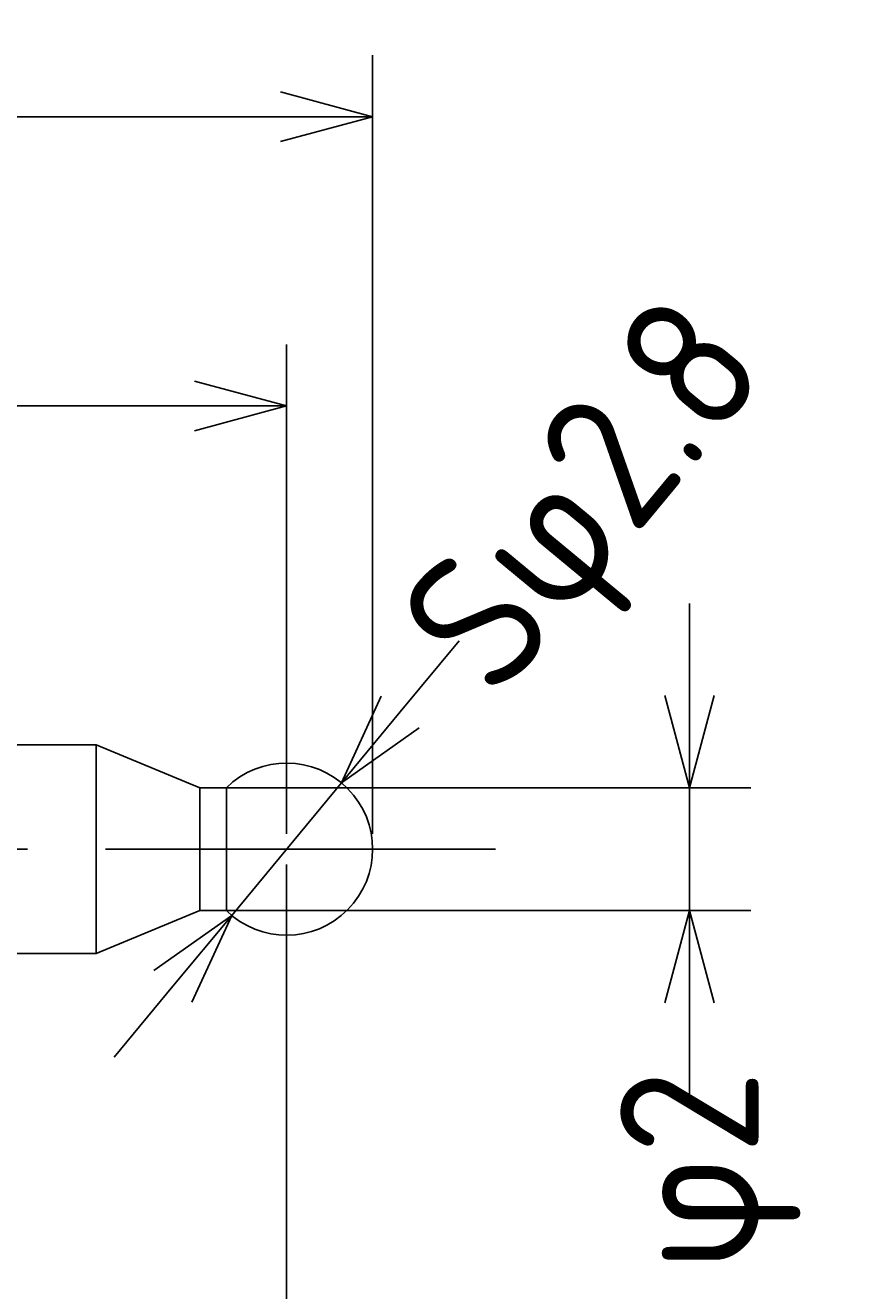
# Model space of a CAD drawing. Extents: x 95 to 250, y 167 to 213.
# Tile 6 of 6: x 236 to 250, y 193 to 213. Entities that reach past the tile are written whole.
import ezdxf

# ---------------------------------------------------------------- set-up
doc = ezdxf.new("R2010")
doc.units = 0
doc.header["$LTSCALE"] = 0.2
doc.linetypes.add('CENTER', pattern=[50.8, 31.75, -6.35, 6.35, -6.35])
doc.layers.get('0').update_dxf_attribs({"linetype": 'CONTINUOUS'})
doc.layers.get('DEFPOINTS').update_dxf_attribs({"linetype": 'CONTINUOUS'})
for name, color, linetype in [('18-0-CON', 3, 'CONTINUOUS'), ('18-2-CEN', 1, 'CENTER'), ('35-0-CON', 7, 'CONTINUOUS')]:
    doc.layers.add(name, color=color, linetype=linetype)
doc.styles.get("Standard").update_dxf_attribs({"font": 'isocp.shx', "bigfont": 'bigfont.shx'})
doc.dimstyles.get("Standard").update_dxf_attribs({"dimtxt": 0.18, "dimasz": 0.18, "dimexe": 0.18, "dimexo": 0.0625, "dimgap": 0.09, "dimtad": 0, "dimtih": 1, "dimtoh": 1, "dimzin": 0, "dimcen": 0.09, "dimazin": 3, "dimtfac": 1, "dimtofl": 0, "dimtmove": 0, "dimatfit": 3})

# ---------------------------------------------------------------- blocks, each defined once
blk = doc.blocks.new('_OPEN30')
at = {"color": 0, "linetype": 'BYBLOCK'}
for p, q in [((-1, 0.268), (0, 0)), ((0, 0), (-1, -0.268)), ((0, 0), (-1, 0))]:
    blk.add_line(p, q, dxfattribs=at)
blk = doc.blocks.new('*D159')
at = {"layer": '18-0-CON', "color": 161}
for p, q in [((100, 203.55), (100, 212.925)), ((242, 200.25), (242, 212.925)), ((101.5, 211.925), (240.5, 211.925))]:
    blk.add_line(p, q, dxfattribs=at)
at = {"layer": 'DEFPOINTS', "color": 0}
for p in [(242, 211.925), (100, 203.3), (242, 200)]:
    blk.add_point(p, dxfattribs=at)
at = {"layer": '18-0-CON', "color": 161, "xscale": 1.499999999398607, "yscale": 1.499999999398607, "zscale": 1.499999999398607, "rotation": 180}
blk.add_blockref('_OPEN30', (100, 211.925), dxfattribs=at)
at = {"layer": '18-0-CON', "color": 161, "xscale": 1.499999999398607, "yscale": 1.499999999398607, "zscale": 1.499999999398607}
blk.add_blockref('_OPEN30', (242, 211.925), dxfattribs=at)
at = {"layer": '18-0-CON', "color": 161}
blk.add_text('(142)', height=2.25, dxfattribs=at).set_placement((166.5, 209.43))
blk = doc.blocks.new('*D158')
at = {"layer": '18-0-CON', "color": 161}
for p, q in [((233, 201.95), (233, 208.215)), ((240.6, 200.25), (240.6, 208.215)), ((234.5, 207.215), (239.1, 207.215))]:
    blk.add_line(p, q, dxfattribs=at)
at = {"layer": 'DEFPOINTS', "color": 0}
for p in [(240.6, 207.215), (233, 201.7), (240.6, 200)]:
    blk.add_point(p, dxfattribs=at)
at = {"layer": '18-0-CON', "color": 161, "xscale": 1.499999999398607, "yscale": 1.499999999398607, "zscale": 1.499999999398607, "rotation": 180}
blk.add_blockref('_OPEN30', (233, 207.215), dxfattribs=at)
at = {"layer": '18-0-CON', "color": 161, "xscale": 1.499999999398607, "yscale": 1.499999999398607, "zscale": 1.499999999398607}
blk.add_blockref('_OPEN30', (240.6, 207.215), dxfattribs=at)
at = {"layer": '18-0-CON', "color": 161}
blk.add_text('7.6', height=2.25, dxfattribs=at).set_placement((232.3, 204.608))
blk = doc.blocks.new('*U190')
at = {"layer": '18-0-CON', "color": 161}
blk.add_text('Sφ2.8', height=2.25, rotation=50.3684, dxfattribs=at).set_placement((244.032, 202.38))
blk = doc.blocks.new('*D189')
at = {"layer": '18-0-CON', "color": 161}
for p, q in [((242.45, 202.234), (243.407, 203.389)), ((239.707, 198.922), (241.493, 201.078)), ((238.75, 197.767), (237.794, 196.611))]:
    blk.add_line(p, q, dxfattribs=at)
at = {"layer": 'DEFPOINTS', "color": 0}
for p in [(241.493, 201.078), (239.707, 198.922)]:
    blk.add_point(p, dxfattribs=at)
at = {"layer": '18-0-CON'}
blk.add_blockref('*U190', (0, 0), dxfattribs=at)
at = {"layer": '18-0-CON', "color": 161, "xscale": 1.499999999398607, "yscale": 1.499999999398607, "zscale": 1.499999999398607}
for p, rotation in [((241.493, 201.078), 230.3684477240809), ((239.707, 198.922), 50.36844772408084)]:
    blk.add_blockref('_OPEN30', p, dxfattribs=dict(at, rotation=rotation))
blk = doc.blocks.new('*U168')
at = {"layer": '18-0-CON', "color": 161}
blk.add_text('φ2', height=2.25, rotation=90, dxfattribs=at).set_placement((248.283, 193.127))
blk = doc.blocks.new('*D167')
at = {"layer": '18-0-CON', "color": 161}
for p, q in [((247.158, 202.5), (247.158, 204)), ((239.44, 201), (248.158, 201)), ((247.158, 201), (247.158, 199)), ((239.44, 199), (248.158, 199)), ((247.158, 197.5), (247.158, 196))]:
    blk.add_line(p, q, dxfattribs=at)
at = {"layer": 'DEFPOINTS', "color": 0}
for p in [(239.19, 201), (239.19, 199), (247.158, 199)]:
    blk.add_point(p, dxfattribs=at)
at = {"layer": '18-0-CON', "color": 161, "xscale": 1.499999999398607, "yscale": 1.499999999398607, "zscale": 1.499999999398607}
for p, rotation in [((247.158, 201), 270), ((247.158, 199), 90)]:
    blk.add_blockref('_OPEN30', p, dxfattribs=dict(at, rotation=rotation))
at = {"layer": '18-0-CON'}
blk.add_blockref('*U168', (0, 0), dxfattribs=at)

msp = doc.modelspace()

# ---------------------------------------------------------------- linework, layer by layer
at = {"layer": '18-0-CON', "color": 161}
msp.add_line((240.60005, 199.75005), (240.60005, 181.83809), dxfattribs=at)
at = {"layer": '18-2-CEN'}
msp.add_line((244.00005, 200), (98.00145, 200), dxfattribs=at)
at = {"layer": '35-0-CON'}
for p, q in [((233.00005, 201.7), (237.50005, 201.7)), ((239.19, 201), (237.50005, 201.7)), ((237.50005, 201.7), (237.50005, 198.3)), ((239.19, 201), (239.6202, 201)), ((239.19, 201), (239.19, 199)), ((239.6202, 201), (239.62031, 199)), ((239.19, 199), (237.50005, 198.3)), ((239.19, 199), (239.62031, 199)), ((233.00005, 198.3), (237.50005, 198.3))]:
    msp.add_line(p, q, dxfattribs=at)
msp.add_arc((240.60005, 200.00005), 1.4, 225.587879, 134.418496, dxfattribs=at)

# ---------------------------------------------------------------- dimensions: what is measured, and where the dimension line sits
at = {"layer": '18-0-CON'}
for base, p1, p2, override, picture, middle in [((242.00005, 211.92515), (100, 203.3), (242.00005, 200.00013), {"dimscale": 0.5, "dimpost": '(<>)', "dimblk1": 'OPEN30', "dimblk2": 'OPEN30', "dimsah": 1}, '*D159', (171.00003, 213.41265)), ((240.60005, 207.21523), (233.00005, 201.7), (240.60005, 200.00005), {"dimscale": 0.5, "dimblk1": 'OPEN30', "dimblk2": 'OPEN30', "dimsah": 1}, '*D158', (236.80005, 208.59023))]:
    dim = msp.add_linear_dim(base=base, p1=p1, p2=p2, dimstyle='Standard', override=override, dxfattribs=at)
    dim.commit()
    dim.dimension.update_dxf_attribs({"geometry": picture, "text_midpoint": middle})
dim = msp.add_diameter_dim_2p(p1=(239.70707, 198.92183), p2=(241.49304, 201.07828), dimstyle='Standard', override={"dimscale": 0.5, "dimgap": 0.5, "dimpost": 'Sφ<>', "dimblk1": 'OPEN30', "dimblk2": 'OPEN30', "dimsah": 1, "dimtol": 0, "dimlim": 0, "dimtp": 0.05, "dimtm": 0.05, "dimtolj": 2}, dxfattribs=at)
dim.commit()
dim.dimension.update_dxf_attribs({"geometry": '*D189', "text_midpoint": (245.79209, 206.26911), "dimtype": 131})
dim = msp.add_linear_dim(base=(247.15769, 199), p1=(239.19, 201), p2=(239.19, 199), angle=90, dimstyle='Standard', override={"dimscale": 0.5, "dimpost": 'φ<>', "dimblk1": 'OPEN30', "dimblk2": 'OPEN30', "dimsah": 1}, dxfattribs=at)
dim.commit()
dim.dimension.update_dxf_attribs({"geometry": '*D167', "text_midpoint": (247.15769, 194.93868), "dimtype": 128})

doc.saveas('drawing.dxf')
